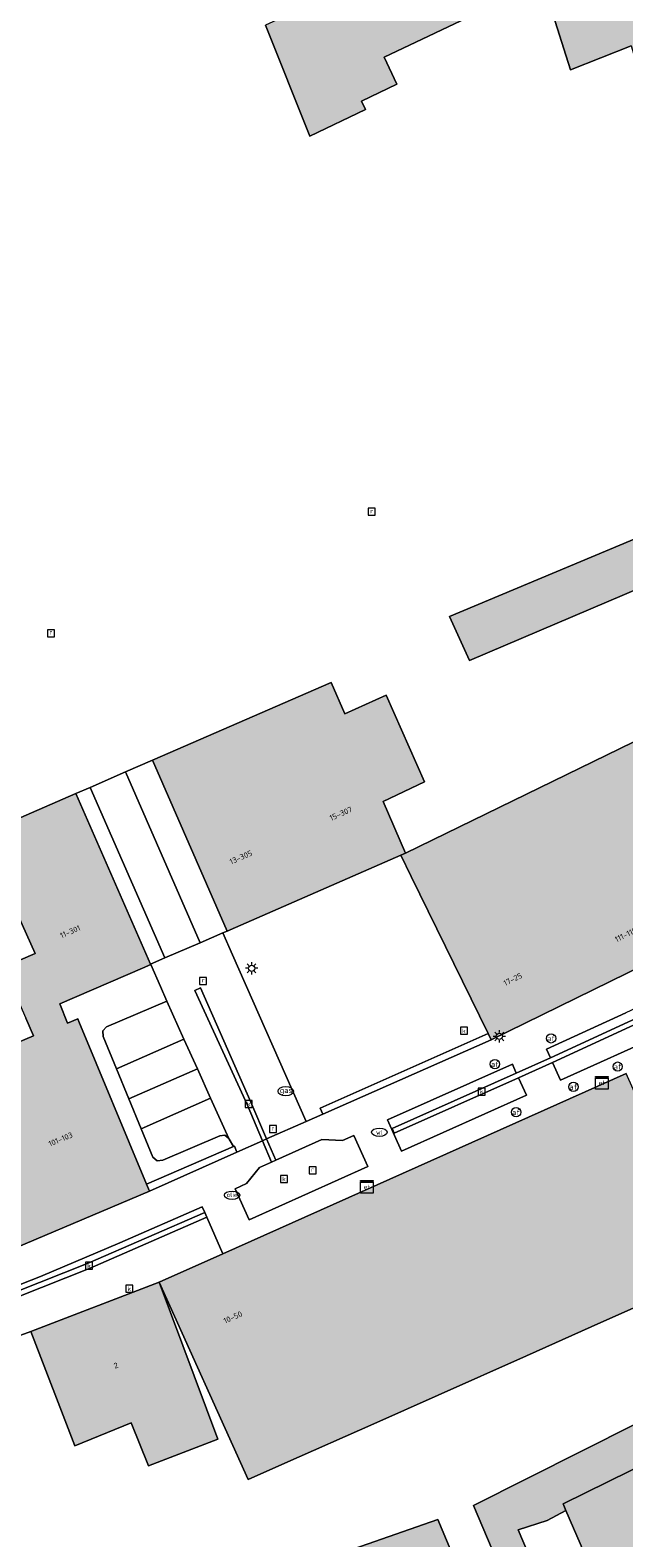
# Model space of a CAD drawing. Header units: metres. Extents: x 196496 to 197479, y 355250 to 356324.
# Tile 81 of 119: x 196916 to 196954, y 356013 to 356110. Entities that reach past the tile are written whole.
import ezdxf
from ezdxf.enums import TextEntityAlignment as Align

# ---------------------------------------------------------------- set-up
doc = ezdxf.new("R2010")
doc.units = ezdxf.units.M
doc.layers.get('0').update_dxf_attribs({"lineweight": 9})
for name, color, linetype, lineweight in [('B-WE-IE-TERREINAFSCHEIDING_KUNSTMATIG_MUUR-G', 251, 'IE-TERREINAFSCHEIDING-KUNSTMATIG-DICHT', 9), ('B-WE-IE-TERREINAFSCHEIDING_KUNSTMATIG_MUUR-GV', 251, 'Continuous', 9), ('B-WE-KL-BRANDSTOF_PUT-S', 251, 'Continuous', 9), ('B-WE-KL-ET_KAST-S', 251, 'Continuous', 9), ('B-WE-KL-ET_LS_OV_LICHTMAST-S', 251, 'Continuous', 9), ('B-WE-KL-GAS_PUT-S', 251, 'Continuous', 9), ('B-WE-KL-WATER-S', 251, 'Continuous', 9), ('B-WE-OG-BEBOUWING-GV', 251, 'Continuous', 9), ('B-WE-OG-BEBOUWING_HUISNUMMER-T35', 90, 'Continuous', 9), ('B-WE-OG-TERREIN_ERF-GV', 251, 'Continuous', 9), ('B-WE-RI-GWA_KOLK-S', 251, 'Continuous', 9), ('B-WE-RI-GWA_RIOOLPUT-S', 251, 'Continuous', 9), ('B-WE-VH-GOOT-G', 251, 'Continuous', 9), ('B-WE-VH-VERHARDING_BETONSTRAATSTEEN-GV', 251, 'Continuous', 9), ('B-WE-VH-VERHARDING_OPEN-GV', 251, 'Continuous', 9), ('B-WE-VH-VERHARDING_STRAATBAKSTEEN-GV', 251, 'Continuous', 9), ('B-WE-VH-VERHARDING_TEGEL-GV', 251, 'Continuous', 9), ('B-WE-VW-AFSLUITPAAL-S', 251, 'Continuous', 9)]:
    doc.layers.add(name, color=color, linetype=linetype, lineweight=lineweight)
doc.layers.add('X-XX-AL-PRESENTATIE_GEBOUW3-V', color=7, linetype='Continuous', lineweight=9, true_color=0xebe1d6)
doc.styles.add('NLCS-ISO', font='NLCS-ISO.ttf')
doc.styles.add('NLCS-ISO-ANNOTATIEF-T35', font='NLCS-ISO.ttf', dxfattribs={"height": 3.5})
doc.linetypes.add('IE-TERREINAFSCHEIDING-KUNSTMATIG-DICHT', pattern='A,8,-1,[82,NLCS.SHX,S=0.75,R=90,X=0,Y=0],-1', length=10)

# ---------------------------------------------------------------- blocks, each defined once
blk = doc.blocks.new('SKL-ET_KAST_ELEKTRA-SO')
at = {"color": 0, "linetype": 'ByBlock', "lineweight": 18}
for points in [[(-2, 2), (2, 2), (2, 1.68), (-2, 1.68)], [(-2, 1.52), (2, 1.52), (2, -2), (-2, -2)]]:
    blk.add_lwpolyline(points, close=True, dxfattribs=at)
at = {"color": 0, "linetype": 'ByBlock', "lineweight": 18, "style": 'NLCS-ISO'}
blk.add_text('et', height=1.5, dxfattribs=at).set_placement((0, 0), align=Align.MIDDLE_CENTER)
blk = doc.blocks.new('SKL-ET_OV_LICHTMAST-SO')
at = {"color": 0, "linetype": 'ByBlock', "lineweight": 18}
for points in [[(-1.25, 0), (-2, 0)], [(-1.41, 1.41), (-0.88, 0.88)], [(0, 2), (0, 1.25)], [(0.88, 0.88), (1.41, 1.41)], [(2, 0), (1.25, 0)], [(-1.41, -1.41), (-0.88, -0.88)], [(0, -1.25), (0, -2)], [(0.88, -0.88), (1.41, -1.41)]]:
    blk.add_lwpolyline(points, dxfattribs=at)
blk.add_circle((0, 0), 1, dxfattribs=at)
blk = doc.blocks.new('SVW-AFSLUITPAAL-SO')
at = {"lineweight": 18}
blk.add_circle((0, 0), 1.5, dxfattribs=at)
at = {"lineweight": 18, "style": 'NLCS-ISO'}
blk.add_text('af', height=1.8, dxfattribs=at).set_placement((0, 0), align=Align.MIDDLE_CENTER)
blk = doc.blocks.new('SRI-PUT_INSPECTIEPUT_RIOOLPUT-SO')
at = {"color": 0, "linetype": 'ByBlock', "lineweight": 18}
blk.add_lwpolyline([(-1.12, -1.12), (1.12, -1.12), (1.12, 1.12), (-1.12, 1.12)], close=True, dxfattribs=at)
at = {"color": 0, "linetype": 'ByBlock', "lineweight": 18, "style": 'NLCS-ISO'}
blk.add_text('r', height=1.5, dxfattribs=at).set_placement((0, 0.28), align=Align.MIDDLE_CENTER)
blk = doc.blocks.new('SRI-KOLK-SO')
at = {"color": 0, "linetype": 'ByBlock', "lineweight": 18}
blk.add_lwpolyline([(-1.125, -1.125), (1.125, -1.125), (1.125, 1.125), (-1.125, 1.125)], close=True, dxfattribs=at)
at = {"color": 0, "linetype": 'ByBlock', "lineweight": 18, "style": 'NLCS-ISO'}
blk.add_text('k', height=1.5, dxfattribs=at).set_placement((0, 0), align=Align.MIDDLE_CENTER)
blk = doc.blocks.new('SKL-GAS_PUT-SO')
at = {"color": 0, "linetype": 'ByBlock', "lineweight": 18}
blk.add_ellipse((0, 0), major_axis=(2.5, 0), ratio=0.601255, dxfattribs=at)
at = {"color": 0, "linetype": 'ByBlock', "lineweight": 18, "style": 'NLCS-ISO'}
blk.add_text('gas', height=1.8, dxfattribs=at).set_placement((0.12, 0.3), align=Align.MIDDLE_CENTER)
blk = doc.blocks.new('SKL-WATER_WATERLEIDINGPUT-SO')
at = {"color": 0, "linetype": 'ByBlock', "lineweight": 18}
blk.add_ellipse((0, 0), major_axis=(2.5, 0), ratio=0.54, dxfattribs=at)
at = {"color": 0, "linetype": 'ByBlock', "lineweight": 18, "style": 'NLCS-ISO'}
blk.add_text('wl', height=1.5, dxfattribs=at).set_placement((0, 0), align=Align.MIDDLE_CENTER)
blk = doc.blocks.new('SKL-BENZINEPUT_OLIEPUT-SO')
at = {"color": 0, "linetype": 'ByBlock', "lineweight": 18}
blk.add_ellipse((0, 0), major_axis=(2.5, 0), ratio=0.54, dxfattribs=at)
at = {"color": 0, "linetype": 'ByBlock', "lineweight": 18, "style": 'NLCS-ISO'}
blk.add_text('olie', height=1.5, dxfattribs=at).set_placement((0, 0.16), align=Align.MIDDLE_CENTER)

msp = doc.modelspace()

# ---------------------------------------------------------------- hatches: boundary and pattern name
at = {"layer": 'X-XX-AL-PRESENTATIE_GEBOUW3-V'}
for points in [[(196936.449, 356113.291), (196931.046, 356110.804), (196933.91, 356103.662), (196937.486, 356105.365), (196937.227, 356105.909), (196939.504, 356106.993), (196938.674, 356108.737), (196945.258, 356111.853), (196945.408, 356111.865), (196945.537, 356111.924), (196943.619, 356116.288), (196943.517, 356116.52)], [(196957.142, 356103.938), (196960.675, 356105.163), (196960.737, 356104.975), (196962.642, 356105.727), (196962.695, 356105.574), (196967.297, 356107.371), (196973.256, 356109.786), (196971.353, 356115.235), (196971.062, 356116.069), (196960.458, 356111.912), (196960.025, 356113.017), (196957.023, 356111.84), (196956.436, 356113.336), (196954.454, 356112.706), (196954.356, 356112.941), (196949.545, 356111.504), (196950.675, 356107.933), (196954.573, 356109.462), (196956.339, 356103.66)], [(196944.183, 356069.92), (196968.618, 356080.324), (196967.635, 356083.332), (196967.447, 356083.25), (196962.779, 356081.252), (196962.827, 356081.119), (196956.353, 356078.401), (196942.9, 356072.751)], [(196945.37, 356045.908), (196945.564, 356045.51), (196975.077, 356059.958), (196971.122, 356072.661), (196940.067, 356057.519), (196939.762, 356057.386), (196940.427, 356056.026)], [(196923.773, 356063.511), (196928.578, 356052.506), (196929.125, 356052.745), (196939.762, 356057.386), (196940.067, 356057.519), (196938.62, 356060.848), (196941.279, 356062.101), (196938.807, 356067.679), (196936.16, 356066.488), (196935.282, 356068.511)], [(196923.647, 356050.39), (196918.84, 356061.355), (196912.768, 356058.723), (196916.231, 356051.055), (196914.187, 356050.19), (196915.623, 356046.908), (196916.124, 356045.764), (196907.323, 356042.06), (196909.825, 356035.873), (196910.015, 356035.946), (196911.909, 356030.842), (196923.577, 356035.781), (196923.391, 356036.227), (196919.035, 356046.689), (196918.963, 356046.862), (196918.303, 356046.574), (196917.8, 356047.819), (196923.135, 356050.126), (196923.663, 356050.354)], [(196928.301, 356031.751), (196924.199, 356029.92), (196929.939, 356017.225), (196932.287, 356018.269), (196938.009, 356020.813), (196942.154, 356022.656), (196947.836, 356025.183), (196952.012, 356027.039), (196957.697, 356029.567), (196959.964, 356030.575), (196954.255, 356043.351)], [(196924.199, 356029.92), (196915.95, 356026.738), (196918.784, 356019.392), (196922.397, 356020.861), (196923.517, 356018.106), (196927.979, 356019.825)], [(196950.38, 356015.235), (196950.203, 356015.645), (196964.625, 356022.765), (196964.734, 356022.512), (196966.477, 356023.291), (196966.28, 356023.742), (196965.281, 356026.037), (196944.434, 356015.544), (196947.147, 356009.174), (196944.828, 356008.249), (196942.128, 356014.643), (196932.191, 356011.183), (196933.192, 356008.702), (196935.019, 356009.454), (196941.351, 356011.732), (196943.899, 356005.589), (196949.878, 356007.921), (196947.314, 356013.989), (196949.168, 356014.592)], [(196964.734, 356022.512), (196964.625, 356022.765), (196950.203, 356015.645), (196950.38, 356015.235), (196952.987, 356009.192), (196963.931, 356013.766), (196967.817, 356015.39)]]:
    msp.add_hatch(color=256, dxfattribs=at).paths.add_polyline_path(points)

# ---------------------------------------------------------------- linework, layer by layer
at = {"layer": 'B-WE-IE-TERREINAFSCHEIDING_KUNSTMATIG_MUUR-G', "ltscale": 0.05, "flags": 128}
for points in [[(196945.37, 356045.908), (196934.568, 356041.121), (196934.74, 356040.729)], [(196934.74, 356040.729), (196945.564, 356045.51)], [(196923.391, 356036.227), (196928.979, 356038.639)], [(196929.2, 356038.291), (196923.577, 356035.781)], [(196928.979, 356038.639), (196929.041, 356038.666), (196929.2, 356038.291)]]:
    msp.add_lwpolyline(points, dxfattribs=at)
at = {"layer": 'B-WE-IE-TERREINAFSCHEIDING_KUNSTMATIG_MUUR-GV', "flags": 128}
for points in [[(196945.37, 356045.908), (196934.568, 356041.121), (196934.74, 356040.729), (196945.564, 356045.51)], [(196928.979, 356038.639), (196923.391, 356036.227), (196923.577, 356035.781), (196929.2, 356038.291), (196929.041, 356038.666)]]:
    msp.add_lwpolyline(points, close=True, dxfattribs=at)
at = {"layer": 'B-WE-OG-BEBOUWING-GV', "flags": 128}
for points in [[(196936.449, 356113.291), (196931.046, 356110.804), (196933.91, 356103.662), (196937.486, 356105.365), (196937.227, 356105.909), (196939.504, 356106.993), (196938.674, 356108.737), (196945.258, 356111.853), (196945.408, 356111.865), (196945.537, 356111.924), (196943.619, 356116.288), (196943.517, 356116.52)], [(196957.142, 356103.938), (196960.675, 356105.163), (196960.737, 356104.975), (196962.642, 356105.727), (196962.695, 356105.574), (196967.297, 356107.371), (196973.256, 356109.786), (196971.353, 356115.235), (196971.062, 356116.069), (196960.458, 356111.912), (196960.025, 356113.017), (196957.023, 356111.84), (196956.436, 356113.336), (196954.454, 356112.706), (196954.356, 356112.941), (196949.545, 356111.504), (196950.675, 356107.933), (196954.573, 356109.462), (196956.339, 356103.66)], [(196944.183, 356069.92), (196968.618, 356080.324), (196967.635, 356083.332), (196967.447, 356083.25), (196962.779, 356081.252), (196962.827, 356081.119), (196956.353, 356078.401), (196942.9, 356072.751)], [(196945.37, 356045.908), (196945.564, 356045.51), (196975.077, 356059.958), (196971.122, 356072.661), (196940.067, 356057.519), (196939.762, 356057.386), (196940.427, 356056.026)], [(196923.773, 356063.511), (196928.578, 356052.506), (196929.125, 356052.745), (196939.762, 356057.386), (196940.067, 356057.519), (196938.62, 356060.848), (196941.279, 356062.101), (196938.807, 356067.679), (196936.16, 356066.488), (196935.282, 356068.511)], [(196923.647, 356050.39), (196918.84, 356061.355), (196912.768, 356058.723), (196916.231, 356051.055), (196914.187, 356050.19), (196915.623, 356046.908), (196916.124, 356045.764), (196907.323, 356042.06), (196909.825, 356035.873), (196910.015, 356035.946), (196911.909, 356030.842), (196923.577, 356035.781), (196923.391, 356036.227), (196919.035, 356046.689), (196918.963, 356046.862), (196918.303, 356046.574), (196917.8, 356047.819), (196923.135, 356050.126), (196923.663, 356050.354)], [(196928.301, 356031.751), (196924.199, 356029.92), (196929.939, 356017.225), (196932.287, 356018.269), (196938.009, 356020.813), (196942.154, 356022.656), (196947.836, 356025.183), (196952.012, 356027.039), (196957.697, 356029.567), (196959.964, 356030.575), (196954.255, 356043.351)], [(196924.199, 356029.92), (196915.95, 356026.738), (196918.784, 356019.392), (196922.397, 356020.861), (196923.517, 356018.106), (196927.979, 356019.825)], [(196950.38, 356015.235), (196950.203, 356015.645), (196964.625, 356022.765), (196964.734, 356022.512), (196966.477, 356023.291), (196966.28, 356023.742), (196965.281, 356026.037), (196944.434, 356015.544), (196947.147, 356009.174), (196944.828, 356008.249), (196942.128, 356014.643), (196932.191, 356011.183), (196933.192, 356008.702), (196935.019, 356009.454), (196941.351, 356011.732), (196943.899, 356005.589), (196949.878, 356007.921), (196947.314, 356013.989), (196949.168, 356014.592)], [(196964.734, 356022.512), (196964.625, 356022.765), (196950.203, 356015.645), (196950.38, 356015.235), (196952.987, 356009.192), (196963.931, 356013.766), (196967.817, 356015.39)]]:
    msp.add_lwpolyline(points, close=True, dxfattribs=at)
at = {"layer": 'B-WE-OG-TERREIN_ERF-GV', "flags": 128}
for points in [[(196945.258, 356111.853), (196938.674, 356108.737), (196939.504, 356106.993), (196937.227, 356105.909), (196937.486, 356105.365), (196933.91, 356103.662), (196931.046, 356110.804)], [(196954.573, 356109.462), (196950.675, 356107.933), (196949.545, 356111.504)], [(196968.618, 356080.324), (196944.183, 356069.92), (196942.9, 356072.751), (196956.353, 356078.401)], [(196914.187, 356050.19), (196916.231, 356051.055), (196912.768, 356058.723), (196918.84, 356061.355), (196919.757, 356061.756), (196922.032, 356062.75), (196923.773, 356063.511), (196935.282, 356068.511), (196936.16, 356066.488), (196938.807, 356067.679), (196941.279, 356062.101), (196938.62, 356060.848), (196940.067, 356057.519), (196971.122, 356072.661)], [(196907.323, 356042.06), (196916.124, 356045.764), (196915.623, 356046.908)], [(196957.697, 356029.567), (196952.012, 356027.039), (196947.836, 356025.183), (196942.154, 356022.656), (196938.009, 356020.813), (196932.287, 356018.269), (196929.939, 356017.225), (196924.199, 356029.92), (196927.979, 356019.825), (196923.517, 356018.106), (196922.397, 356020.861), (196918.784, 356019.392), (196915.95, 356026.738), (196911.236, 356025.019)], [(196947.147, 356009.174), (196944.434, 356015.544), (196965.281, 356026.037)], [(196967.2, 356006.388), (196963.931, 356013.766), (196952.987, 356009.192), (196950.38, 356015.235), (196949.168, 356014.592), (196947.314, 356013.989), (196949.878, 356007.921)], [(196932.191, 356011.183), (196942.128, 356014.643), (196944.828, 356008.249)]]:
    msp.add_lwpolyline(points, dxfattribs=at)
msp.add_lwpolyline([(196934.74, 356040.729), (196934.568, 356041.121), (196945.37, 356045.908), (196940.427, 356056.026), (196939.762, 356057.386), (196929.125, 356052.745), (196928.578, 356052.506), (196928.303, 356052.388), (196928.923, 356050.986), (196933.666, 356040.254)], close=True, dxfattribs=at)
at = {"layer": 'B-WE-VH-GOOT-G', "flags": 128}
for points in [[(196949.524, 356044.044), (196959.754, 356048.781), (196986.35, 356061.703), (196986.217, 356061.995), (196959.631, 356049.074), (196949.38, 356044.356)], [(196930.846, 356039.014), (196929.861, 356041.357), (196926.504, 356048.694), (196926.867, 356048.854), (196930.099, 356041.493), (196931.121, 356039.135)], [(196949.38, 356044.356), (196947.184, 356043.375)], [(196949.524, 356044.044), (196947.328, 356043.058)], [(196947.184, 356043.375), (196939.194, 356039.804), (196939.331, 356039.497), (196947.328, 356043.058)], [(196931.121, 356039.135), (196931.713, 356037.769)], [(196931.424, 356037.639), (196930.846, 356039.014)], [(196889.723, 356019.539), (196907.183, 356026.203), (196919.627, 356031.13), (196927.136, 356034.407)], [(196889.783, 356019.198), (196907.307, 356025.887), (196919.757, 356030.816), (196927.272, 356034.095)]]:
    msp.add_lwpolyline(points, dxfattribs=at)
at = {"layer": 'B-WE-VH-VERHARDING_BETONSTRAATSTEEN-GV', "flags": 128}
for points in [[(196947.328, 356043.058), (196949.524, 356044.044), (196959.754, 356048.781), (196986.35, 356061.703), (196986.217, 356061.995), (196959.631, 356049.074), (196949.38, 356044.356), (196947.184, 356043.375), (196939.194, 356039.804), (196939.331, 356039.497)], [(196930.846, 356039.014), (196931.121, 356039.135), (196930.099, 356041.493), (196926.867, 356048.854), (196926.504, 356048.694), (196929.861, 356041.357)], [(196925.8, 356045.545), (196924.687, 356048.004), (196920.812, 356046.337), (196920.578, 356046.081), (196920.593, 356045.734), (196921.457, 356043.641)], [(196921.457, 356043.641), (196922.257, 356041.705), (196926.663, 356043.637), (196925.8, 356045.545)], [(196927.515, 356041.754), (196926.663, 356043.637), (196922.257, 356041.705), (196923.046, 356039.794)], [(196927.515, 356041.754), (196923.046, 356039.794), (196923.803, 356037.96), (196924.081, 356037.726), (196924.443, 356037.76), (196928.101, 356039.331), (196928.433, 356039.372), (196928.689, 356039.158)], [(196931.424, 356037.639), (196931.713, 356037.769), (196931.121, 356039.135), (196930.846, 356039.014)], [(196889.723, 356019.539), (196889.783, 356019.198), (196907.307, 356025.887), (196919.757, 356030.816), (196927.272, 356034.095), (196927.136, 356034.407), (196919.627, 356031.13), (196907.183, 356026.203)]]:
    msp.add_lwpolyline(points, close=True, dxfattribs=at)
at = {"layer": 'B-WE-VH-VERHARDING_OPEN-GV', "flags": 128}
for points in [[(196928.303, 356052.388), (196928.578, 356052.506), (196923.773, 356063.511), (196922.032, 356062.75), (196926.832, 356051.757)], [(196919.757, 356061.756), (196924.566, 356050.784), (196926.832, 356051.757), (196922.032, 356062.75)], [(196924.566, 356050.784), (196919.757, 356061.756), (196918.84, 356061.355), (196923.647, 356050.39)]]:
    msp.add_lwpolyline(points, close=True, dxfattribs=at)
at = {"layer": 'B-WE-VH-VERHARDING_STRAATBAKSTEEN-GV', "flags": 128}
for points in [[(196971.306, 356051.502), (196971.3, 356051.516), (196987.548, 356059.442), (196989.308, 356058.818), (196987.849, 356063.505), (196959.342, 356049.63), (196954.247, 356047.256), (196949.136, 356044.915), (196949.38, 356044.356), (196959.631, 356049.074), (196986.217, 356061.995), (196986.35, 356061.703), (196959.754, 356048.781), (196949.524, 356044.044), (196950.037, 356042.919), (196956.707, 356045.925), (196957.192, 356044.703), (196964.403, 356048.107)], [(196927.515, 356041.754), (196928.689, 356039.158), (196928.703, 356039.127), (196928.979, 356038.639), (196929.041, 356038.666), (196929.2, 356038.291), (196930.846, 356039.014), (196929.861, 356041.357), (196926.504, 356048.694), (196926.867, 356048.854), (196930.099, 356041.493), (196931.121, 356039.135), (196933.666, 356040.254), (196928.923, 356050.986), (196928.303, 356052.388), (196926.832, 356051.757), (196924.566, 356050.784), (196923.647, 356050.39), (196923.663, 356050.354), (196924.282, 356048.935), (196924.687, 356048.004), (196925.8, 356045.545), (196926.663, 356043.637)], [(196947.328, 356043.058), (196939.331, 356039.497), (196939.194, 356039.804), (196947.184, 356043.375), (196946.937, 356043.947), (196938.9, 356040.355), (196939.809, 356038.346), (196947.836, 356041.942)], [(196931.713, 356037.769), (196931.424, 356037.639), (196930.669, 356037.301), (196929.824, 356036.264), (196929.085, 356035.932), (196929.995, 356033.938), (196937.628, 356037.353), (196936.723, 356039.348), (196935.997, 356039.03), (196934.671, 356039.094)], [(196889.723, 356019.539), (196907.183, 356026.203), (196919.627, 356031.13), (196927.136, 356034.407), (196926.976, 356034.771), (196921.663, 356032.445), (196916.57, 356030.29), (196911.426, 356028.259), (196889.648, 356019.967)], [(196889.783, 356019.198), (196890.072, 356017.549), (196903.002, 356022.015), (196911.236, 356025.019), (196915.95, 356026.738), (196924.199, 356029.92), (196928.301, 356031.751), (196927.272, 356034.095), (196919.757, 356030.816), (196907.307, 356025.887)]]:
    msp.add_lwpolyline(points, close=True, dxfattribs=at)
for points in [[(196975.077, 356059.958), (196945.564, 356045.51), (196934.74, 356040.729), (196933.666, 356040.254), (196931.121, 356039.135), (196931.713, 356037.769), (196934.671, 356039.094), (196935.997, 356039.03), (196936.723, 356039.348), (196937.628, 356037.353), (196929.995, 356033.938), (196929.085, 356035.932), (196929.824, 356036.264), (196930.669, 356037.301), (196931.424, 356037.639), (196930.846, 356039.014), (196929.2, 356038.291), (196923.577, 356035.781), (196911.909, 356030.842)], [(196956.707, 356045.925), (196950.037, 356042.919), (196949.524, 356044.044), (196947.328, 356043.058), (196947.836, 356041.942), (196939.809, 356038.346), (196938.9, 356040.355), (196946.937, 356043.947), (196947.184, 356043.375), (196949.38, 356044.356), (196949.136, 356044.915), (196954.247, 356047.256)], [(196911.426, 356028.259), (196916.57, 356030.29), (196921.663, 356032.445), (196926.976, 356034.771), (196927.136, 356034.407), (196927.272, 356034.095), (196928.301, 356031.751), (196954.255, 356043.351)]]:
    msp.add_lwpolyline(points, dxfattribs=at)
at = {"layer": 'B-WE-VH-VERHARDING_TEGEL-GV', "flags": 128}
msp.add_lwpolyline([(196923.391, 356036.227), (196928.979, 356038.639), (196928.703, 356039.127), (196928.689, 356039.158), (196928.433, 356039.372), (196928.101, 356039.331), (196924.443, 356037.76), (196924.081, 356037.726), (196923.803, 356037.96), (196923.046, 356039.794), (196922.257, 356041.705), (196921.457, 356043.641), (196920.593, 356045.734), (196920.578, 356046.081), (196920.812, 356046.337), (196924.687, 356048.004), (196924.282, 356048.935), (196923.663, 356050.354), (196923.135, 356050.126), (196917.8, 356047.819), (196918.303, 356046.574), (196918.963, 356046.862), (196919.035, 356046.689)], close=True, dxfattribs=at)

# ---------------------------------------------------------------- block references
at = {"layer": 'B-WE-KL-BRANDSTOF_PUT-S', "xscale": 0.2, "yscale": 0.2, "zscale": 0.2}
msp.add_blockref('SKL-BENZINEPUT_OLIEPUT-SO', (196928.897, 356035.511), dxfattribs=at)
at = {"layer": 'B-WE-KL-ET_KAST-S', "xscale": 0.2, "yscale": 0.2, "zscale": 0.2}
for p in [(196952.692, 356042.746), (196937.571, 356036.05)]:
    msp.add_blockref('SKL-ET_KAST_ELEKTRA-SO', p, dxfattribs=at)
at = {"layer": 'B-WE-KL-ET_LS_OV_LICHTMAST-S', "xscale": 0.2, "yscale": 0.2, "zscale": 0.2}
for p in [(196930.151, 356050.112), (196946.096, 356045.73)]:
    msp.add_blockref('SKL-ET_OV_LICHTMAST-SO', p, dxfattribs=at)
at = {"layer": 'B-WE-KL-GAS_PUT-S', "xscale": 0.2, "yscale": 0.2, "zscale": 0.2}
msp.add_blockref('SKL-GAS_PUT-SO', (196932.354, 356042.206), dxfattribs=at)
at = {"layer": 'B-WE-KL-WATER-S', "xscale": 0.2, "yscale": 0.2, "zscale": 0.2}
msp.add_blockref('SKL-WATER_WATERLEIDINGPUT-SO', (196938.375, 356039.562), dxfattribs=at)
at = {"layer": 'B-WE-RI-GWA_KOLK-S', "xscale": 0.2, "yscale": 0.2, "zscale": 0.2}
for p in [(196943.817, 356046.09), (196944.955, 356042.186), (196929.973, 356041.382), (196932.238, 356036.553), (196919.692, 356030.973), (196922.278, 356029.495)]:
    msp.add_blockref('SRI-KOLK-SO', p, dxfattribs=at)
at = {"layer": 'B-WE-RI-GWA_RIOOLPUT-S', "xscale": 0.2, "yscale": 0.2, "zscale": 0.2}
for p in [(196937.883, 356079.49), (196917.239, 356071.675), (196927.032, 356049.291), (196931.528, 356039.766), (196934.08, 356037.111)]:
    msp.add_blockref('SRI-PUT_INSPECTIEPUT_RIOOLPUT-SO', p, dxfattribs=at)
at = {"layer": 'B-WE-VW-AFSLUITPAAL-S', "xscale": 0.2, "yscale": 0.2, "zscale": 0.2}
for p in [(196949.425, 356045.606), (196945.815, 356043.949), (196953.713, 356043.786), (196950.867, 356042.487), (196947.172, 356040.855)]:
    msp.add_blockref('SVW-AFSLUITPAAL-SO', p, dxfattribs=at)

# ---------------------------------------------------------------- texts
at = {"layer": 'B-WE-OG-BEBOUWING_HUISNUMMER-T35', "style": 'NLCS-ISO-ANNOTATIEF-T35'}
for s, rotation, p in [('15-307', 23.6, (196935.899, 356060.065)), ('13-305', 23.6, (196929.462, 356057.256)), ('11-301', 23.4, (196918.476, 356052.469)), ('111-119', 26, (196954.235, 356052.274)), ('17-25', 26.1, (196946.963, 356049.404)), ('101-103', 22.6, (196917.857, 356039.112)), ('10-50', 24.1, (196928.945, 356027.658)), ('2', 21.1, (196921.417, 356024.56))]:
    msp.add_text(s, height=0.36, rotation=rotation, dxfattribs=at).set_placement(p, align=Align.MIDDLE)

doc.saveas('drawing.dxf')
